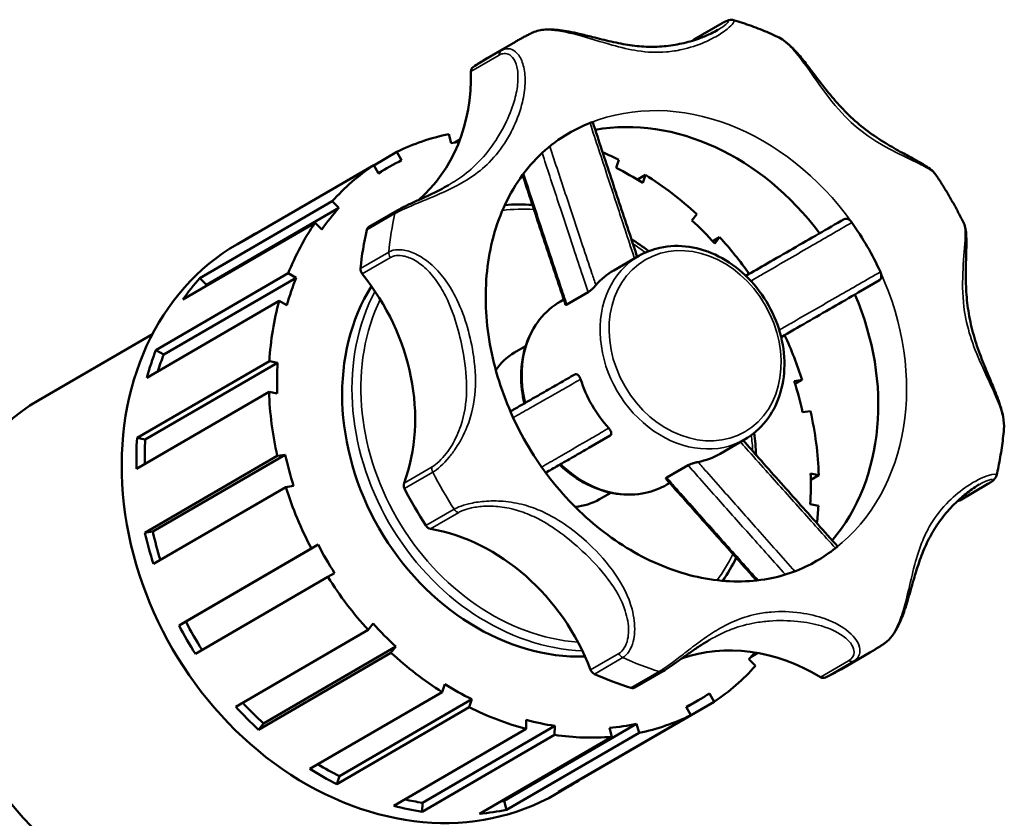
# Model space of a CAD drawing. Header units: millimetres. Extents: x 0 to 1075, y -415 to 829.
# Tile 10 of 10: x 916 to 1051, y 719 to 829. Entities that reach past the tile are written whole.
import ezdxf

# ---------------------------------------------------------------- set-up
doc = ezdxf.new("R2010")
doc.units = ezdxf.units.MM
doc.layers.add('Visible (ANSI)', color=7, linetype='Continuous', lineweight=50)
doc.layers.add('Visible Narrow (ANSI)', color=7, linetype='Continuous', lineweight=35)

msp = doc.modelspace()

# ---------------------------------------------------------------- linework, layer by layer
at = {"layer": 'Visible (ANSI)'}
for p, q in [((1008.538, 826.248), (1012.426, 828.504)), ((980.087, 823.702), (983.975, 825.958)), ((975.141, 812.001), (974.803, 813.249)), ((975.628, 812.099), (976.341, 812.513)), ((964.466, 808.943), (967.656, 810.794)), ((967.656, 810.794), (968.313, 809.656)), ((997.831, 808.611), (998.196, 809.713)), ((964.46, 808.954), (946.235, 798.378)), ((965.117, 807.816), (964.46, 808.954)), ((966.603, 808.741), (965.09, 807.863)), ((1000.793, 806.984), (1001.903, 807.628)), ((1001.903, 807.628), (1001.538, 806.526)), ((940.528, 793.43), (958.753, 804.006)), ((958.753, 804.006), (959.665, 803.089)), ((959.665, 803.089), (941.44, 792.513)), ((967.699, 802.748), (963.811, 800.492)), ((1008.276, 801.368), (1008.957, 802.228)), ((956.412, 801.046), (938.187, 790.47)), ((957.324, 800.129), (956.412, 801.046)), ((945.695, 798.124), (947.72, 799.3)), ((1011.135, 798.517), (1012.094, 799.074)), ((1012.094, 799.074), (1011.413, 798.214)), ((997.512, 794.481), (1000.95, 796.476)), ((934.478, 783.513), (952.703, 794.089)), ((953.78, 793.483), (935.555, 782.907)), ((940.528, 793.43), (941.44, 792.513)), ((952.703, 794.089), (953.78, 793.483)), ((1031.177, 791.435), (1034.107, 793.135)), ((990.186, 790.23), (990.636, 790.491)), ((991.062, 789.789), (993.992, 791.489)), ((951.445, 790.3), (933.22, 779.723)), ((952.523, 789.693), (951.445, 790.3)), ((918.366, 776.646), (933.992, 785.714)), ((983.844, 783.178), (985.385, 784.072)), ((934.478, 783.513), (935.555, 782.907)), ((931.873, 771.438), (950.098, 782.015)), ((951.236, 781.779), (933.011, 771.202)), ((950.098, 782.015), (951.236, 781.779)), ((1022.356, 779.26), (1023.443, 779.417)), ((1023.443, 779.417), (1022.482, 778.86)), ((950.048, 777.766), (931.823, 767.19)), ((951.185, 777.53), (950.048, 777.766)), ((1024.605, 775.126), (1023.518, 774.968)), ((931.873, 771.438), (933.011, 771.202)), ((994.081, 770.057), (997.012, 771.758)), ((1012.149, 769.26), (1015.587, 771.256)), ((932.968, 758.388), (951.193, 768.964)), ((952.28, 769.121), (934.055, 758.545)), ((951.193, 768.964), (952.28, 769.121)), ((1004.808, 765.98), (1007.738, 767.68)), ((1024.612, 766.56), (1025.75, 766.324)), ((1025.75, 766.324), (1024.636, 765.677)), ((952.355, 764.673), (934.13, 754.096)), ((953.442, 764.83), (952.355, 764.673)), ((1004.823, 765.009), (1005.221, 765.24)), ((1049.037, 765.099), (1045.149, 762.843)), ((995.553, 763.001), (997.094, 763.895)), ((1025.7, 762.075), (1024.562, 762.311)), ((932.968, 758.388), (934.055, 758.545)), ((956.811, 756.75), (938.586, 746.174)), ((955.881, 756.215), (956.811, 756.75)), ((937.656, 745.639), (955.881, 756.215)), ((959.071, 752.836), (958.141, 752.301)), ((958.141, 752.301), (939.916, 741.724)), ((937.656, 745.639), (938.586, 746.174)), ((963.704, 745.016), (964.384, 745.876)), ((945.479, 734.439), (963.704, 745.016)), ((966.841, 741.862), (948.616, 731.285)), ((967.522, 742.722), (949.297, 732.146)), ((967.522, 742.722), (966.841, 741.862)), ((1017.336, 741.854), (1016.416, 741.32)), ((1028.874, 739.633), (1032.762, 741.889)), ((1017.045, 740.084), (1016.133, 741)), ((1000.423, 737.087), (1004.311, 739.343)), ((973.895, 736.462), (974.26, 737.564)), ((955.67, 725.886), (973.895, 736.462)), ((1010.681, 736.274), (1011.338, 735.136)), ((977.967, 735.479), (959.742, 724.902)), ((977.967, 735.479), (977.602, 734.377)), ((1011.338, 735.136), (993.113, 724.559)), ((1009.195, 735.349), (1007.518, 734.376)), ((977.602, 734.377), (959.377, 723.801)), ((1008.142, 733.295), (1007.485, 734.433)), ((949.297, 732.146), (948.616, 731.285)), ((1000.657, 732.089), (982.432, 721.512)), ((985.456, 731.391), (985.471, 732.627)), ((989.917, 722.719), (1008.142, 733.295)), ((1000.657, 732.089), (1000.995, 730.841)), ((967.231, 720.815), (985.456, 731.391)), ((989.385, 731.815), (971.16, 721.238)), ((1000.995, 730.841), (982.77, 720.265)), ((989.385, 731.815), (989.37, 730.58)), ((997.257, 730.3), (996.919, 731.548)), ((989.37, 730.58), (971.145, 720.003)), ((979.032, 719.724), (997.257, 730.3)), ((959.742, 724.902), (959.377, 723.801)), ((993.107, 724.57), (993.113, 724.559)), ((989.603, 722.462), (991.628, 723.637)), ((971.16, 721.238), (971.145, 720.003)), ((982.432, 721.512), (982.77, 720.265))]:
    msp.add_line(p, q, dxfattribs=at)
for centre, major_axis, start_param, end_param in [((991.358, 847.228), (13.689, -23.589), 0.1858224, 0.1894426), ((1008.99, 825.47), (-0.452, 0.778), 0, 0.1894426), ((1004.48, 781.668), (-24.394, 42.035), 0, 0.0578151), ((954.241, 825.854), (13.689, -23.589), 0.1475472, 0.9748408), ((978.633, 821.726), (-0.452, 0.778), 0.0578151, 0.9748408), ((1008.368, 783.924), (-17.076, 29.424), 6.1648402, 6.2831853), ((1004.48, 781.668), (-17.076, 29.424), 4.853317, 5.9938391), ((987.899, 772.045), (-21.954, 37.831), 6.0179886, 6.2287639), ((987.899, 772.045), (-21.296, 36.696), 5.9882923, 6.0195888), ((987.899, 772.045), (-21.954, 37.831), 5.3896701, 5.4498352), ((987.899, 772.045), (-21.296, 36.696), 6.2271637, 6.3337481), ((987.899, 772.045), (-21.954, 37.831), 0.0489626, 0.2597379), ((987.899, 772.045), (-21.296, 36.696), 5.2846859, 5.3912703), ((987.899, 772.045), (-21.954, 37.831), 5.0755108, 5.2862861), ((987.899, 772.045), (-21.296, 36.696), 0.2581377, 0.3647221), ((987.899, 772.045), (-21.296, 36.696), 4.9705267, 5.077111), ((969.674, 761.468), (-21.954, 37.831), 6.2342227, 6.3321479), ((987.899, 772.045), (-21.954, 37.831), 0.3631218, 0.5738972), ((1004.48, 781.668), (24.394, -42.035), 3.8637169, 3.9848059), ((964.263, 799.713), (-0.452, 0.778), 0, 0.7221243), ((1008.368, 783.924), (-17.076, 29.424), 4.5940438, 4.8252753), ((987.899, 772.045), (-21.954, 37.831), 4.8225415, 4.9721269), ((967.649, 760.293), (-21.954, 37.831), 0, 3.1415927), ((963.418, 794.517), (0.452, -0.778), 3.9848059, 4.9018316), ((1004.831, 781.871), (-7.318, 12.61), 0, 0.2665006), ((969.674, 761.468), (-21.954, 37.831), 0.2597379, 0.3631218), ((987.899, 772.045), (21.296, -36.696), 3.7138896, 3.820474), ((946.554, 778.596), (-13.689, 23.589), 3.7320894, 4.9018316), ((969.674, 761.468), (-21.296, 36.696), 0.2581377, 0.2702521), ((987.899, 772.045), (16.1, -27.743), 3.5484197, 5.8704133), ((1004.48, 781.668), (17.076, -29.424), 0.2840842, 1.4247612), ((987.899, 772.045), (21.954, -37.831), 3.8188738, 4.0296491), ((987.899, 772.045), (-21.954, 37.831), 4.4471923, 4.5996514), ((969.674, 761.468), (-21.954, 37.831), 0.5738972, 0.6772811), ((969.674, 761.468), (21.296, -36.696), 3.7138896, 3.7794376), ((989.699, 773.089), (-5.854, 10.088), 0, 0.3687497), ((987.899, 772.045), (21.296, -36.696), 4.0280489, 4.1346332), ((1004.831, 781.871), (7.318, -12.61), 4.4404296, 4.9788896), ((987.899, 772.045), (-21.296, 36.696), 4.3422081, 4.4487925), ((987.899, 772.045), (21.954, -37.831), 4.133033, 4.3438083), ((937.881, 743.019), (-19.515, 33.628), 0, 2.8397056), ((987.899, 772.045), (-21.954, 37.831), 4.133033, 4.3438083), ((969.674, 761.468), (-21.954, 37.831), 0.8880564, 0.9914404), ((969.674, 761.468), (21.296, -36.696), 4.0280489, 4.1126614), ((987.899, 772.045), (21.296, -36.696), 4.3422081, 4.4487925), ((1004.831, 781.871), (7.318, -12.61), 6.0112259, 6.2831853), ((987.899, 772.045), (-21.296, 36.696), 4.0280489, 4.1346332), ((987.899, 772.045), (21.954, -37.831), 4.4471923, 4.6579676), ((969.37, 764.779), (0.452, -0.778), 3.7320894, 4.6491151), ((1004.48, 781.668), (24.394, -42.035), 4.6491151, 4.7702041), ((989.699, 773.089), (5.854, -10.088), 5.9144356, 6.2831853), ((987.899, 772.045), (-21.954, 37.831), 3.9705055, 4.0296491), ((1054.72, 737.481), (-13.689, 23.589), 6.0882839, 6.0973577), ((1044.698, 763.622), (0.452, -0.778), 6.0882839, 6.2831853), ((972.256, 759.78), (0.452, -0.778), 4.7702041, 5.6872298), ((969.674, 761.468), (-21.954, 37.831), 1.2022157, 1.3055996), ((969.674, 761.468), (21.296, -36.696), 4.3422081, 4.4387828), ((972.799, 733.137), (-13.689, 23.589), 4.5174876, 5.6872298), ((987.899, 772.045), (21.296, -36.696), 4.6563674, 4.7629518), ((1008.368, 783.924), (17.076, -29.424), 0, 0.1128863), ((987.899, 772.045), (21.954, -37.831), 4.7613516, 4.9721269), ((969.674, 761.468), (-21.954, 37.831), 1.516375, 1.6197589), ((969.674, 761.468), (21.296, -36.696), 4.6563674, 4.7628671), ((987.899, 772.045), (21.296, -36.696), 4.9705267, 5.077111), ((1017.603, 716.107), (-13.689, 23.589), 5.3028857, 6.1372924), ((987.899, 772.045), (21.954, -37.831), 5.0755108, 5.2862861), ((987.899, 772.045), (21.296, -36.696), 0.2581377, 0.2927122), ((995.044, 739.738), (0.452, -0.778), 4.5174876, 5.4345132), ((1004.48, 781.668), (24.394, -42.035), 5.4345132, 5.5556023), ((987.899, 772.045), (21.954, -37.831), 0.0489626, 0.2597379), ((1004.48, 781.668), (24.394, -42.035), 6.2199114, 6.2831853), ((987.899, 772.045), (21.296, -36.696), 5.2846859, 5.3912703), ((1026.246, 739.259), (0.452, -0.778), 5.3028857, 6.2199114), ((999.971, 737.865), (0.452, -0.778), 5.5556023, 6.2831853), ((987.899, 772.045), (21.296, -36.696), 6.2271637, 6.3337481), ((969.674, 761.468), (21.296, -36.696), 4.9803548, 5.077111), ((969.674, 761.468), (-21.954, 37.831), 1.8305342, 1.9339182), ((987.899, 772.045), (21.954, -37.831), 5.3896701, 5.6004454), ((987.899, 772.045), (21.296, -36.696), 5.5988452, 5.7054296), ((987.899, 772.045), (21.296, -36.696), 5.9130045, 6.0195888), ((987.899, 772.045), (21.954, -37.831), 6.0179886, 6.2287639), ((987.899, 772.045), (21.954, -37.831), 5.7038294, 5.9146047), ((969.674, 761.468), (-21.954, 37.831), 2.1446935, 2.2480774), ((969.674, 761.468), (21.296, -36.696), 5.3064127, 5.3912703), ((969.674, 761.468), (21.954, -37.831), 6.2287639, 6.3321479), ((969.674, 761.468), (21.296, -36.696), 5.6394213, 5.7054296), ((969.674, 761.468), (21.296, -36.696), 6.0054921, 6.0195888), ((969.674, 761.468), (-21.954, 37.831), 2.4588528, 2.5622367), ((969.674, 761.468), (21.954, -37.831), 5.9146047, 6.0179886)]:
    msp.add_ellipse(centre, major_axis=major_axis, ratio=0.8159693, start_param=start_param, end_param=end_param, dxfattribs=at)
for points, knots in [([(1012.426, 828.504), (1012.53, 828.565), (1012.629, 828.62), (1012.819, 828.719), (1012.909, 828.764), (1013.085, 828.842), (1013.17, 828.877), (1013.345, 828.936), (1013.435, 828.961), (1013.605, 828.986), (1013.668, 828.992), (1013.821, 828.989), (1013.912, 828.98), (1014.023, 828.947)], [0, 0, 0, 0, 0.05678612, 0.05678612, 0.11357223, 0.11357223, 0.17035835, 0.17035835, 0.22714447, 0.22714447, 0.25553753, 0.25553753, 0.28393059, 0.28393059, 0.28393059, 0.28393059]), ([(1020.057, 826.644), (1019.664, 826.827), (1019.268, 827.004), (1018.473, 827.346), (1018.073, 827.512), (1017.271, 827.831), (1016.869, 827.985), (1016.06, 828.28), (1015.655, 828.422), (1014.841, 828.694), (1014.433, 828.823), (1014.023, 828.947)], [3.8534892, 3.8534892, 3.8534892, 3.8534892, 3.88230596, 3.88230596, 3.91112272, 3.91112272, 3.93993947, 3.93993947, 3.96875623, 3.96875623, 3.99757299, 3.99757299, 3.99757299, 3.99757299]), ([(986.363, 827.223), (986.2, 827.145), (986.038, 827.066), (985.716, 826.904), (985.556, 826.822), (985.236, 826.656), (985.077, 826.572), (984.759, 826.401), (984.601, 826.314), (984.287, 826.138), (984.13, 826.049), (983.975, 825.958)], [4.651741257, 4.651741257, 4.651741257, 4.651741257, 4.664416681, 4.664416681, 4.677092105, 4.677092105, 4.689767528, 4.689767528, 4.702442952, 4.702442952, 4.715118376, 4.715118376, 4.715118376, 4.715118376]), ([(1011.845, 827.585), (1011.568, 827.424), (1011.257, 827.259), (1010.471, 826.881), (1009.976, 826.671), (1008.732, 826.208), (1007.96, 825.972), (1006.374, 825.595), (1005.561, 825.453), (1003.925, 825.279), (1003.102, 825.246), (1001.448, 825.288), (1000.617, 825.362), (998.922, 825.605), (998.057, 825.774), (996.327, 826.166), (995.465, 826.384), (993.983, 826.758), (993.384, 826.908), (992.301, 827.159), (991.821, 827.263), (990.932, 827.431), (990.523, 827.497), (989.754, 827.594), (989.393, 827.626), (988.708, 827.655), (988.383, 827.653), (987.768, 827.609), (987.476, 827.57), (986.903, 827.44), (986.623, 827.348), (986.363, 827.223)], [0.851503, 0.851503, 0.851503, 0.851503, 1.0146615, 1.0146615, 1.234897, 1.234897, 1.5409265, 1.5409265, 1.846956, 1.846956, 2.1529855, 2.1529855, 2.459015, 2.459015, 2.7650446, 2.7650446, 3.0486971, 3.0486971, 3.2334176, 3.2334176, 3.376555, 3.376555, 3.4980047, 3.4980047, 3.6073143, 3.6073143, 3.7098367, 3.7098367, 3.8083106, 3.8083106, 3.9117983, 3.9117983, 3.9117983, 3.9117983]), ([(1041.868, 807.642), (1041.649, 807.97), (1041.372, 808.219), (1040.771, 808.681), (1040.447, 808.891), (1039.715, 809.332), (1039.303, 809.562), (1038.353, 810.081), (1037.807, 810.372), (1036.5, 811.087), (1035.732, 811.52), (1034.127, 812.501), (1033.292, 813.056), (1031.684, 814.257), (1030.909, 814.903), (1029.431, 816.287), (1028.727, 817.025), (1027.369, 818.58), (1026.715, 819.396), (1025.42, 821.072), (1024.779, 821.933), (1023.702, 823.309), (1023.277, 823.834), (1022.504, 824.709), (1022.162, 825.071), (1021.534, 825.657), (1021.254, 825.894), (1020.672, 826.315), (1020.372, 826.499), (1020.057, 826.644)], [0.4085293, 0.4085293, 0.4085293, 0.4085293, 0.57941, 0.57941, 0.7401727, 0.7401727, 0.9161775, 0.9161775, 1.1290916, 1.1290916, 1.4174151, 1.4174151, 1.738296, 1.738296, 2.0591768, 2.0591768, 2.3800577, 2.3800577, 2.7009385, 2.7009385, 3.0218194, 3.0218194, 3.2245604, 3.2245604, 3.3790062, 3.3790062, 3.498172, 3.498172, 3.6173378, 3.6173378, 3.6173378, 3.6173378]), ([(994.247, 814.787), (994.332, 814.821), (994.405, 814.848), (994.526, 814.887), (994.57, 814.897), (994.611, 814.899), (994.619, 814.896), (994.621, 814.891)], [0, 0, 0, 0, 0.033470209, 0.033470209, 0.069397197, 0.069397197, 0.090293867, 0.090293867, 0.090293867, 0.090293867]), ([(1000.749, 796.359), (1000.403, 797.392), (1000.059, 798.425), (999.288, 800.743), (998.862, 802.029), (998.011, 804.601), (997.586, 805.887), (996.738, 808.46), (996.314, 809.746), (995.467, 812.318), (995.044, 813.604), (994.621, 814.891)], [0.6541564, 0.6541564, 0.6541564, 0.6541564, 0.9935864, 0.9935864, 1.4162082, 1.4162082, 1.8388301, 1.8388301, 2.2614519, 2.2614519, 2.6840737, 2.6840737, 2.6840737, 2.6840737]), ([(991.293, 813.348), (988.702, 811.845), (986.44, 809.764), (982.908, 804.707), (981.59, 801.79), (980.042, 795.503), (979.743, 792.186), (980.14, 785.42), (980.806, 781.981), (983.035, 775.289), (984.59, 772.037), (988.432, 766.04), (990.718, 763.297), (995.773, 758.584), (998.544, 756.618), (1004.284, 753.62), (1007.254, 752.602), (1013.154, 751.549), (1016.073, 751.555), (1021.179, 752.496), (1023.414, 753.322), (1025.444, 754.5)], [4.7151184, 4.7151184, 4.7151184, 4.7151184, 5.0777939, 5.0777939, 5.4173893, 5.4173893, 5.7321334, 5.7321334, 6.0373216, 6.0373216, 6.3398446, 6.3398446, 6.6419781, 6.6419781, 6.9450406, 6.9450406, 7.2523288, 7.2523288, 7.5725549, 7.5725549, 7.856711, 7.856711, 7.856711, 7.856711]), ([(990.883, 789.756), (990.45, 791.043), (990.021, 792.33), (989.165, 794.902), (988.738, 796.188), (987.887, 798.76), (987.462, 800.046), (986.614, 802.617), (986.19, 803.903), (985.499, 806.004), (985.23, 806.819), (984.962, 807.634)], [0.1833886, 0.1833886, 0.1833886, 0.1833886, 0.6057416, 0.6057416, 1.0280946, 1.0280946, 1.4504476, 1.4504476, 1.8728005, 1.8728005, 2.140621, 2.140621, 2.140621, 2.140621]), ([(1045.696, 801.012), (1045.471, 801.47), (1045.239, 801.925), (1044.764, 802.829), (1044.52, 803.278), (1044.021, 804.17), (1043.766, 804.612), (1043.243, 805.491), (1042.976, 805.926), (1042.431, 806.79), (1042.152, 807.218), (1041.868, 807.642)], [3.06051528, 3.06051528, 3.06051528, 3.06051528, 3.09294918, 3.09294918, 3.12538307, 3.12538307, 3.15781696, 3.15781696, 3.19025086, 3.19025086, 3.22268475, 3.22268475, 3.22268475, 3.22268475]), ([(974.749, 806.222), (974.298, 805.961), (973.823, 805.704), (972.837, 805.201), (972.325, 804.954), (971.29, 804.471), (970.767, 804.235), (969.76, 803.776), (969.276, 803.554), (968.404, 803.133), (968.018, 802.933), (967.699, 802.748)], [3.07303263, 3.07303263, 3.07303263, 3.07303263, 3.24651665, 3.24651665, 3.42000067, 3.42000067, 3.59348469, 3.59348469, 3.7669687, 3.7669687, 3.94045272, 3.94045272, 3.94045272, 3.94045272]), ([(1029.248, 801.554), (1028.07, 800.874), (1026.892, 800.195), (1024.536, 798.836), (1023.359, 798.157), (1021.004, 796.798), (1019.826, 796.119), (1017.667, 794.874), (1016.686, 794.308), (1015.705, 793.742)], [0.132753, 0.132753, 0.132753, 0.132753, 0.5560198, 0.5560198, 0.9792866, 0.9792866, 1.4025534, 1.4025534, 1.755582, 1.755582, 1.755582, 1.755582]), ([(1029.247, 801.553), (1029.313, 801.591), (1029.394, 801.609), (1029.577, 801.601), (1029.678, 801.574), (1029.879, 801.481), (1029.977, 801.418), (1030.155, 801.264), (1030.234, 801.178), (1030.301, 801.083)], [0, 0, 0, 0, 0.03954536, 0.03954536, 0.07984595, 0.07984595, 0.11776849, 0.11776849, 0.15283184, 0.15283184, 0.15283184, 0.15283184]), ([(1051.238, 772.627), (1051.289, 773.191), (1051.234, 773.775), (1051.05, 774.746), (1050.954, 775.129), (1050.713, 775.951), (1050.564, 776.391), (1050.213, 777.352), (1050.007, 777.873), (1049.526, 779.05), (1049.249, 779.703), (1048.606, 781.246), (1048.245, 782.132), (1047.556, 783.993), (1047.235, 784.969), (1046.702, 786.933), (1046.492, 787.921), (1046.185, 789.91), (1046.088, 790.909), (1045.986, 792.899), (1045.98, 793.89), (1046.01, 795.82), (1046.048, 796.76), (1046.077, 798.194), (1046.08, 798.724), (1046.04, 799.545), (1046.012, 799.855), (1045.908, 800.449), (1045.833, 800.733), (1045.696, 801.012)], [0.3216978, 0.3216978, 0.3216978, 0.3216978, 0.5164707, 0.5164707, 0.6410853, 0.6410853, 0.782694, 0.782694, 0.9506224, 0.9506224, 1.1629387, 1.1629387, 1.4542996, 1.4542996, 1.7753336, 1.7753336, 2.0963675, 2.0963675, 2.4174015, 2.4174015, 2.7384354, 2.7384354, 3.0589952, 3.0589952, 3.2627578, 3.2627578, 3.3973975, 3.3973975, 3.5320372, 3.5320372, 3.5320372, 3.5320372]), ([(1015.587, 771.256), (1016.685, 771.893), (1017.661, 772.742), (1019.273, 774.777), (1019.907, 775.966), (1020.776, 778.575), (1021.004, 779.999), (1021.027, 782.936), (1020.817, 784.45), (1019.978, 787.411), (1019.348, 788.857), (1017.73, 791.532), (1016.743, 792.76), (1014.51, 794.872), (1013.265, 795.757), (1010.642, 797.085), (1009.266, 797.531), (1006.529, 797.932), (1005.17, 797.892), (1002.846, 797.385), (1001.857, 797.002), (1000.95, 796.476)], [1.5735257, 1.5735257, 1.5735257, 1.5735257, 1.8842055, 1.8842055, 2.1980184, 2.1980184, 2.5176696, 2.5176696, 2.8412596, 2.8412596, 3.1663893, 3.1663893, 3.4918333, 3.4918333, 3.8168483, 3.8168483, 4.1400476, 4.1400476, 4.458842, 4.458842, 4.7151184, 4.7151184, 4.7151184, 4.7151184]), ([(1034.226, 794.285), (1034.272, 794.184), (1034.306, 794.078), (1034.351, 793.857), (1034.359, 793.745), (1034.346, 793.53), (1034.322, 793.43), (1034.263, 793.298), (1034.237, 793.256), (1034.178, 793.185), (1034.144, 793.157), (1034.107, 793.135)], [0, 0, 0, 0, 0.03347005, 0.03347005, 0.06939677, 0.06939677, 0.10826194, 0.10826194, 0.13038344, 0.13038344, 0.15240263, 0.15240263, 0.15240263, 0.15240263]), ([(995.061, 792.463), (994.997, 792.39), (994.922, 792.31), (994.753, 792.135), (994.657, 792.04), (994.458, 791.852), (994.354, 791.759), (994.208, 791.64), (994.159, 791.602), (994.07, 791.538), (994.029, 791.511), (993.992, 791.489)], [0, 0, 0, 0, 0.03513244, 0.03513244, 0.07492153, 0.07492153, 0.11817667, 0.11817667, 0.14073998, 0.14073998, 0.16282941, 0.16282941, 0.16282941, 0.16282941]), ([(1031.176, 791.434), (1029.998, 790.755), (1028.82, 790.076), (1026.465, 788.717), (1025.287, 788.038), (1022.932, 786.679), (1021.754, 786), (1020.572, 785.318), (1020.566, 785.315), (1020.56, 785.311)], [0.1328595, 0.1328595, 0.1328595, 0.1328595, 0.5561257, 0.5561257, 0.9793918, 0.9793918, 1.402658, 1.402658, 1.4047048, 1.4047048, 1.4047048, 1.4047048]), ([(990.186, 790.23), (989.088, 789.592), (988.112, 788.744), (986.5, 786.708), (985.866, 785.519), (984.997, 782.91), (984.769, 781.486), (984.748, 778.759), (984.901, 777.463), (985.209, 776.188)], [4.7151184, 4.7151184, 4.7151184, 4.7151184, 5.0257982, 5.0257982, 5.3396111, 5.3396111, 5.6592623, 5.6592623, 5.9369763, 5.9369763, 5.9369763, 5.9369763]), ([(991.062, 789.789), (991.003, 789.754), (990.955, 789.735), (990.902, 789.733), (990.888, 789.741), (990.883, 789.756)], [0, 0, 0, 0, 0.035588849, 0.035588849, 0.059740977, 0.059740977, 0.059740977, 0.059740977]), ([(992.153, 780.176), (991.444, 779.769), (990.739, 779.364), (989.331, 778.555), (988.628, 778.152), (987.226, 777.346), (986.525, 776.944), (985.125, 776.14), (984.426, 775.738), (983.579, 775.251), (983.431, 775.167), (983.283, 775.082)], [0.0954039, 0.0954039, 0.0954039, 0.0954039, 0.5186713, 0.5186713, 0.9419386, 0.9419386, 1.3652059, 1.3652059, 1.7884733, 1.7884733, 1.877943, 1.877943, 1.877943, 1.877943]), ([(992.152, 780.175), (992.215, 780.212), (992.283, 780.224), (992.431, 780.204), (992.511, 780.166), (992.664, 780.041), (992.737, 779.953), (992.833, 779.796), (992.861, 779.742), (992.912, 779.627), (992.934, 779.568), (992.953, 779.506)], [0, 0, 0, 0, 0.03790272, 0.03790272, 0.08014639, 0.08014639, 0.12322855, 0.12322855, 0.14333168, 0.14333168, 0.16296361, 0.16296361, 0.16296361, 0.16296361]), ([(996.831, 772.789), (996.91, 772.704), (996.977, 772.614), (997.09, 772.422), (997.132, 772.321), (997.18, 772.124), (997.181, 772.03), (997.147, 771.909), (997.129, 771.871), (997.079, 771.806), (997.049, 771.779), (997.012, 771.758)], [0, 0, 0, 0, 0.03513205, 0.03513205, 0.07492068, 0.07492068, 0.11817576, 0.11817576, 0.14073938, 0.14073938, 0.16282942, 0.16282942, 0.16282942, 0.16282942]), ([(1050.211, 766.264), (1050.309, 766.68), (1050.401, 767.097), (1050.573, 767.936), (1050.653, 768.357), (1050.802, 769.203), (1050.87, 769.627), (1050.995, 770.48), (1051.052, 770.907), (1051.154, 771.765), (1051.199, 772.195), (1051.238, 772.627)], [2.28572347, 2.28572347, 2.28572347, 2.28572347, 2.31449625, 2.31449625, 2.34326903, 2.34326903, 2.37204181, 2.37204181, 2.40081459, 2.40081459, 2.42958737, 2.42958737, 2.42958737, 2.42958737]), ([(994.08, 770.056), (993.371, 769.649), (992.666, 769.244), (991.258, 768.435), (990.556, 768.032), (989.287, 767.303), (988.721, 766.978), (988.155, 766.653)], [0.0953885, 0.0953885, 0.0953885, 0.0953885, 0.5186541, 0.5186541, 0.9419198, 0.9419198, 1.2840177, 1.2840177, 1.2840177, 1.2840177]), ([(1028.318, 756.526), (1027.416, 757.535), (1026.514, 758.543), (1024.711, 760.561), (1023.81, 761.57), (1022.007, 763.588), (1021.107, 764.598), (1019.306, 766.619), (1018.406, 767.63), (1016.779, 769.462), (1016.051, 770.282), (1015.325, 771.103)], [0.5450584, 0.5450584, 0.5450584, 0.5450584, 0.967679, 0.967679, 1.3902997, 1.3902997, 1.8129203, 1.8129203, 2.2355409, 2.2355409, 2.5776921, 2.5776921, 2.5776921, 2.5776921]), ([(990.063, 767.749), (990.091, 767.722), (990.119, 767.695), (991.263, 766.613), (992.508, 765.729), (995.131, 764.401), (996.508, 763.954), (999.244, 763.554), (1000.603, 763.593), (1002.927, 764.101), (1003.916, 764.483), (1004.823, 765.009)], [6.6251862, 6.6251862, 6.6251862, 6.6251862, 6.633426, 6.633426, 6.958441, 6.958441, 7.2816403, 7.2816403, 7.6004347, 7.6004347, 7.856711, 7.856711, 7.856711, 7.856711]), ([(1007.738, 767.68), (1007.801, 767.717), (1007.885, 767.756), (1008.091, 767.838), (1008.215, 767.881), (1008.481, 767.963), (1008.621, 768.003), (1008.823, 768.054), (1008.885, 768.069), (1009.006, 768.097), (1009.062, 768.109), (1009.116, 768.12)], [0, 0, 0, 0, 0.03790318, 0.03790318, 0.08014714, 0.08014714, 0.12322898, 0.12322898, 0.14333203, 0.14333203, 0.1629636, 0.1629636, 0.1629636, 0.1629636]), ([(1004.691, 765.839), (1004.68, 765.852), (1004.681, 765.868), (1004.709, 765.914), (1004.749, 765.946), (1004.808, 765.98)], [0.076074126, 0.076074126, 0.076074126, 0.076074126, 0.100584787, 0.100584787, 0.135833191, 0.135833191, 0.135833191, 0.135833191]), ([(1050.211, 766.264), (1050.186, 766.159), (1050.151, 766.079), (1050.062, 765.913), (1050.009, 765.844), (1049.888, 765.705), (1049.821, 765.642), (1049.68, 765.522), (1049.605, 765.465), (1049.445, 765.352), (1049.358, 765.295), (1049.193, 765.192), (1049.117, 765.146), (1049.037, 765.099)], [3.65811766, 3.65811766, 3.65811766, 3.65811766, 3.68531904, 3.68531904, 3.72751189, 3.72751189, 3.7839792, 3.7839792, 3.84044651, 3.84044651, 3.89691382, 3.89691382, 3.94045422, 3.94045422, 3.94045422, 3.94045422]), ([(1017.177, 751.819), (1016.615, 752.448), (1016.053, 753.077), (1014.59, 754.714), (1013.689, 755.723), (1011.887, 757.741), (1010.987, 758.751), (1009.186, 760.771), (1008.286, 761.783), (1006.488, 763.808), (1005.589, 764.822), (1004.691, 765.839)], [0.681669, 0.681669, 0.681669, 0.681669, 0.945115, 0.945115, 1.3674663, 1.3674663, 1.7898175, 1.7898175, 2.2121688, 2.2121688, 2.6345201, 2.6345201, 2.6345201, 2.6345201]), ([(1034.852, 743.203), (1035.23, 743.46), (1035.56, 743.8), (1036.209, 744.656), (1036.513, 745.196), (1037.08, 746.405), (1037.335, 747.08), (1037.703, 748.168), (1037.832, 748.576), (1038.097, 749.453), (1038.232, 749.921), (1038.523, 750.941), (1038.677, 751.489), (1039.035, 752.717), (1039.238, 753.386), (1039.736, 754.874), (1040.039, 755.675), (1040.718, 757.208), (1041.095, 757.94), (1041.94, 759.345), (1042.407, 760.018), (1043.426, 761.299), (1043.976, 761.905), (1045.097, 763), (1045.665, 763.493), (1046.791, 764.361), (1047.349, 764.737), (1047.85, 765.027)], [0.0261856, 0.0261856, 0.0261856, 0.0261856, 0.1901595, 0.1901595, 0.3839991, 0.3839991, 0.5944068, 0.5944068, 0.7197231, 0.7197231, 0.8651459, 0.8651459, 1.042751, 1.042751, 1.2745151, 1.2745151, 1.5791998, 1.5791998, 1.8838846, 1.8838846, 2.1885694, 2.1885694, 2.4932541, 2.4932541, 2.7831437, 2.7831437, 3.0730332, 3.0730332, 3.0730332, 3.0730332]), ([(889.324, 756.982), (886.579, 755.389), (884.144, 753.264), (880.13, 748.159), (878.557, 745.176), (876.42, 738.636), (875.869, 735.074), (875.85, 727.732), (876.391, 723.952), (878.513, 716.566), (880.096, 712.961), (884.146, 706.295), (886.612, 703.234), (892.181, 697.972), (895.283, 695.77), (901.807, 692.457), (905.228, 691.343), (912.029, 690.329), (915.409, 690.42), (919.789, 691.367), (920.947, 691.704), (922.071, 692.121)], [4.7151184, 4.7151184, 4.7151184, 4.7151184, 5.0290191, 5.0290191, 5.3450479, 5.3450479, 5.6649141, 5.6649141, 5.9872596, 5.9872596, 6.3105437, 6.3105437, 6.6340145, 6.6340145, 6.9572205, 6.9572205, 7.279299, 7.279299, 7.5985804, 7.5985804, 7.716667, 7.716667, 7.716667, 7.716667]), ([(1028.318, 756.526), (1028.321, 756.523), (1028.32, 756.517), (1028.303, 756.488), (1028.273, 756.454), (1028.177, 756.367), (1028.115, 756.315), (1028.04, 756.256)], [0.062373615, 0.062373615, 0.062373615, 0.062373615, 0.079845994, 0.079845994, 0.117768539, 0.117768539, 0.152831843, 0.152831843, 0.152831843, 0.152831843]), ([(1004.311, 739.343), (1004.623, 739.524), (1004.98, 739.755), (1005.762, 740.287), (1006.186, 740.589), (1007.067, 741.219), (1007.523, 741.547), (1008.441, 742.191), (1008.902, 742.506), (1009.815, 743.102), (1010.267, 743.383), (1010.713, 743.641)], [0, 0, 0, 0, 0.17030061, 0.17030061, 0.34060122, 0.34060122, 0.51090182, 0.51090182, 0.68120243, 0.68120243, 0.85150304, 0.85150304, 0.85150304, 0.85150304]), ([(1032.762, 741.889), (1032.904, 741.972), (1033.046, 742.055), (1033.329, 742.225), (1033.469, 742.31), (1033.749, 742.484), (1033.888, 742.571), (1034.166, 742.748), (1034.304, 742.838), (1034.579, 743.019), (1034.716, 743.111), (1034.852, 743.203)], [1.573525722, 1.573525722, 1.573525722, 1.573525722, 1.585105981, 1.585105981, 1.59668624, 1.59668624, 1.608266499, 1.608266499, 1.619846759, 1.619846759, 1.631427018, 1.631427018, 1.631427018, 1.631427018])]:
    msp.add_open_spline(points, degree=3, knots=knots, dxfattribs=at)
for points in [[(986.324, 803.498), (985.041, 803.59), (983.767, 803.585), (982.512, 803.48)], [(1002.325, 797.139), (1001.545, 797.735), (1000.746, 798.293), (999.93, 798.813)], [(1017.115, 769.083), (1017.07, 770.091), (1016.98, 771.105), (1016.844, 772.12)], [(1012.52, 751.772), (1013.209, 752.775), (1013.828, 753.84), (1014.371, 754.959)]]:
    msp.add_open_spline(points, degree=3, dxfattribs=at)
at = {"layer": 'Visible Narrow (ANSI)'}
for p, q in [((1008.426, 826.165), (1012.314, 828.421)), ((982.034, 824.738), (978.146, 822.482)), ((977.854, 821.858), (981.742, 824.114)), ((963.504, 800.054), (967.392, 802.31)), ((966.531, 797.015), (962.643, 794.759)), ((962.879, 794.008), (966.767, 796.264)), ((972.529, 767.477), (968.641, 765.221)), ((968.708, 764.461), (972.596, 766.717)), ((1048.906, 765.043), (1045.018, 762.787)), ((975.536, 761.624), (971.648, 759.367)), ((972.274, 758.929), (976.162, 761.186)), ((998.222, 741.784), (994.334, 739.527)), ((994.866, 738.947), (998.754, 741.203)), ((1029.858, 740.775), (1025.97, 738.519)), ((1026.656, 738.458), (1030.544, 740.715)), ((1003.774, 739.295), (999.886, 737.039))]:
    msp.add_line(p, q, dxfattribs=at)
for centre, major_axis, start_param, end_param in [((1012.878, 827.726), (-0.452, 0.778), 0, 0.1894426), ((1008.368, 783.924), (-24.394, 42.035), 0, 0.0578151), ((982.521, 823.982), (-0.452, 0.778), 0.0578151, 0.9748408), ((1008.368, 783.924), (-17.076, 29.424), 4.8252753, 6.1648402), ((968.151, 801.97), (-0.452, 0.778), 0, 0.7221243), ((989.699, 773.089), (-15.648, 26.964), 5.7826294, 5.946764), ((1008.368, 783.924), (24.394, -42.035), 3.8637169, 3.9848059), ((989.699, 773.089), (15.648, -26.964), 2.0554881, 2.1259037), ((967.306, 796.773), (-0.452, 0.778), 0.8432133, 1.760239), ((1008.269, 783.866), (-7.318, 12.61), 0, 3.1415927), ((1008.368, 783.924), (17.076, -29.424), 0.1128863, 1.4524512), ((989.249, 772.828), (16.1, -27.743), 3.6114519, 5.8075308), ((989.699, 773.089), (-15.648, 26.964), 0.5051284, 2.6308554), ((997.505, 777.619), (-7.318, 12.61), 0, 1.225671), ((989.699, 773.089), (15.648, -26.964), 1.0115201, 1.0861045), ((973.258, 767.036), (0.452, -0.778), 3.7320894, 4.6491151), ((997.505, 777.619), (7.318, -12.61), 5.0480436, 6.2831853), ((1008.368, 783.924), (24.394, -42.035), 4.6491151, 4.7702041), ((1048.586, 765.878), (0.452, -0.778), 6.0882839, 6.2831853), ((976.144, 762.037), (-0.452, 0.778), 1.6286114, 2.5456371), ((907.619, 725.456), (18.295, -31.526), 3.1415927, 6.1402285), ((989.699, 773.089), (15.648, -26.964), 0.3364213, 0.4959715), ((998.932, 741.994), (0.452, -0.778), 4.5174876, 5.4345132), ((1008.368, 783.924), (24.394, -42.035), 6.2199114, 6.2831853), ((1008.368, 783.924), (24.394, -42.035), 5.4345132, 5.5556023), ((1030.134, 741.515), (0.452, -0.778), 5.3028857, 6.2199114), ((1003.859, 740.122), (0.452, -0.778), 5.5556023, 6.2831853)]:
    msp.add_ellipse(centre, major_axis=major_axis, ratio=0.8159693, start_param=start_param, end_param=end_param, dxfattribs=at)
msp.add_ellipse((1008.719, 784.127), major_axis=(6.866, -11.832), ratio=0.8159693, dxfattribs=at)
for points, knots in [([(986.363, 827.223), (986.901, 827.48), (987.627, 827.599), (989.698, 827.571), (991.141, 827.267), (994.202, 826.45), (995.798, 825.921), (998.506, 825.16), (999.664, 824.883), (1002.141, 824.506), (1003.456, 824.449), (1005.476, 824.62), (1006.185, 824.729), (1007.966, 825.123), (1009.024, 825.471), (1010.73, 826.207), (1011.413, 826.561), (1012.568, 827.269), (1013.052, 827.621), (1013.742, 828.232), (1013.971, 828.495), (1014.13, 828.822), (1014.119, 828.918), (1014.023, 828.947)], [-3.9117983, -3.9117983, -3.9117983, -3.9117983, -3.6511045, -3.6511045, -3.2545813, -3.2545813, -2.7729066, -2.7729066, -2.3783264, -2.3783264, -1.9115689, -1.9115689, -1.6567358, -1.6567358, -1.2626066, -1.2626066, -0.9721727, -0.9721727, -0.7045554, -0.7045554, -0.464463, -0.464463, -0.2839306, -0.2839306, -0.2839306, -0.2839306]), ([(1012.314, 828.421), (1012.48, 828.517), (1012.626, 828.595), (1012.951, 828.749), (1013.096, 828.795), (1013.287, 828.798), (1013.291, 828.725), (1013.094, 828.46), (1012.86, 828.252), (1012.337, 827.883), (1012.104, 827.735), (1011.846, 827.585)], [0, 0, 0, 0, 0.09924422, 0.09924422, 0.25803497, 0.25803497, 0.46446295, 0.46446295, 0.70455538, 0.70455538, 0.85150304, 0.85150304, 0.85150304, 0.85150304]), ([(1020.057, 826.644), (1020.113, 826.618), (1020.169, 826.591), (1020.544, 826.394), (1020.864, 826.17), (1021.867, 825.329), (1022.531, 824.562), (1024.242, 822.351), (1025.245, 820.822), (1027.391, 817.873), (1028.549, 816.45), (1030.801, 814.285), (1031.83, 813.461), (1034.01, 811.989), (1035.161, 811.341), (1037.065, 810.372), (1037.821, 810.014), (1039.27, 809.324), (1039.961, 808.993), (1041.037, 808.39), (1041.45, 808.115), (1041.772, 807.773), (1041.824, 807.708), (1041.868, 807.642)], [-3.6173378, -3.6173378, -3.6173378, -3.6173378, -3.5926937, -3.5926937, -3.4517426, -3.4517426, -3.1442481, -3.1442481, -2.6258082, -2.6258082, -2.0733784, -2.0733784, -1.666331, -1.666331, -1.2556671, -1.2556671, -0.9836368, -0.9836368, -0.7050428, -0.7050428, -0.4649208, -0.4649208, -0.4085293, -0.4085293, -0.4085293, -0.4085293]), ([(967.392, 802.31), (967.945, 802.631), (968.752, 803.006), (970.92, 803.927), (972.342, 804.485), (975.202, 805.749), (976.591, 806.467), (978.749, 807.898), (979.596, 808.59), (981.259, 810.259), (982.044, 811.268), (983.112, 813.007), (983.459, 813.654), (984.256, 815.379), (984.658, 816.498), (985.133, 818.498), (985.265, 819.366), (985.329, 821), (985.275, 821.77), (984.975, 823.094), (984.747, 823.661), (984.172, 824.475), (983.846, 824.755), (983.205, 825.003), (982.906, 825.028), (982.413, 824.923), (982.222, 824.848), (982.034, 824.738)], [-3.9404527, -3.9404527, -3.9404527, -3.9404527, -3.6496073, -3.6496073, -3.2525185, -3.2525185, -2.7717929, -2.7717929, -2.3776777, -2.3776777, -1.9112209, -1.9112209, -1.6568012, -1.6568012, -1.2625412, -1.2625412, -0.9722609, -0.9722609, -0.7045595, -0.7045595, -0.4644668, -0.4644668, -0.2580371, -0.2580371, -0.099245, -0.099245, 0, 0, 0, 0]), ([(981.742, 824.114), (981.907, 824.21), (982.073, 824.276), (982.498, 824.369), (982.752, 824.346), (983.287, 824.128), (983.552, 823.882), (984.003, 823.161), (984.167, 822.658), (984.35, 821.475), (984.35, 820.783), (984.194, 819.304), (984.024, 818.514), (983.48, 816.672), (983.055, 815.628), (982.245, 813.995), (981.899, 813.376), (980.855, 811.695), (980.107, 810.699), (978.567, 809.025), (977.796, 808.321), (976.262, 807.158), (975.534, 806.68), (974.745, 806.222)], [0, 0, 0, 0, 0.099245, 0.099245, 0.2580371, 0.2580371, 0.4644668, 0.4644668, 0.7045595, 0.7045595, 0.9722609, 0.9722609, 1.2625412, 1.2625412, 1.6568012, 1.6568012, 1.9112209, 1.9112209, 2.3776777, 2.3776777, 2.7717929, 2.7717929, 3.0730326, 3.0730326, 3.0730326, 3.0730326]), ([(994.247, 814.787), (995.056, 812.32), (995.865, 809.853), (997.37, 805.269), (998.065, 803.151), (998.762, 801.033), (999.173, 799.783), (999.585, 798.532), (1000.123, 796.901), (1000.248, 796.521), (1000.374, 796.142)], [-2.7072464, -2.7072464, -2.7072464, -2.7072464, -1.8969792, -1.8969792, -1.2017065, -1.2017065, -1.2017065, -0.7911348, -0.7911348, -0.6664664, -0.6664664, -0.6664664, -0.6664664]), ([(995.061, 792.463), (994.878, 793.003), (994.695, 793.542), (994.081, 795.362), (993.651, 796.644), (993.223, 797.927), (992.475, 800.169), (991.73, 802.412), (990.225, 806.959), (989.465, 809.262), (988.706, 811.565)], [-2.6195661, -2.6195661, -2.6195661, -2.6195661, -2.441832, -2.441832, -2.0198087, -2.0198087, -2.0198087, -1.2819445, -1.2819445, -0.5247806, -0.5247806, -0.5247806, -0.5247806]), ([(987.65, 810.65), (988.347, 808.53), (989.045, 806.41), (990.484, 802.044), (991.226, 799.798), (991.971, 797.552), (992.397, 796.268), (992.824, 794.983), (993.498, 792.962), (993.745, 792.226), (993.992, 791.489)], [0.5854068, 0.5854068, 0.5854068, 0.5854068, 1.2819445, 1.2819445, 2.0198087, 2.0198087, 2.0198087, 2.441832, 2.441832, 2.6837073, 2.6837073, 2.6837073, 2.6837073]), ([(991.062, 789.789), (990.855, 790.405), (990.649, 791.02), (990.038, 792.847), (989.635, 794.058), (989.234, 795.27), (988.558, 797.304), (987.886, 799.339), (986.507, 803.52), (985.8, 805.666), (985.094, 807.812)], [0.1956614, 0.1956614, 0.1956614, 0.1956614, 0.3979067, 0.3979067, 0.7958134, 0.7958134, 0.7958134, 1.4642633, 1.4642633, 2.1693677, 2.1693677, 2.1693677, 2.1693677]), ([(1016.403, 793.033), (1016.935, 793.342), (1017.468, 793.651), (1018, 793.961), (1020.169, 795.219), (1022.34, 796.477), (1026.441, 798.851), (1028.371, 799.967), (1030.301, 801.083)], [-1.7548843, -1.7548843, -1.7548843, -1.7548843, -1.5628574, -1.5628574, -1.5628574, -0.7814287, -0.7814287, -0.0873404, -0.0873404, -0.0873404, -0.0873404]), ([(1045.696, 801.012), (1045.745, 800.912), (1045.785, 800.797), (1045.936, 800.173), (1045.935, 799.474), (1045.822, 797.336), (1045.646, 795.736), (1045.507, 792.364), (1045.555, 790.574), (1046.026, 787.511), (1046.346, 786.224), (1047.199, 783.666), (1047.734, 782.393), (1048.7, 780.266), (1049.105, 779.415), (1049.9, 777.683), (1050.29, 776.802), (1050.876, 775.192), (1051.09, 774.459), (1051.251, 773.371), (1051.269, 772.983), (1051.237, 772.627)], [-3.5320372, -3.5320372, -3.5320372, -3.5320372, -3.452031, -3.452031, -3.1446642, -3.1446642, -2.6262512, -2.6262512, -2.0736387, -2.0736387, -1.6663741, -1.6663741, -1.2556832, -1.2556832, -0.9836025, -0.9836025, -0.7050415, -0.7050415, -0.4649195, -0.4649195, -0.3216978, -0.3216978, -0.3216978, -0.3216978]), ([(972.596, 766.717), (973.256, 767.1), (974.075, 767.841), (975.158, 769.148), (975.462, 769.556), (976.37, 770.908), (976.899, 771.913), (977.986, 774.616), (978.326, 776.311), (978.553, 779.735), (978.422, 781.476), (977.919, 784.521), (977.619, 785.819), (976.821, 788.409), (976.321, 789.701), (975.254, 791.77), (974.765, 792.573), (973.622, 794.102), (972.962, 794.826), (971.593, 795.982), (970.904, 796.44), (969.591, 797.055), (968.974, 797.244), (967.953, 797.368), (967.534, 797.352), (966.932, 797.208), (966.72, 797.125), (966.531, 797.015)], [-3.9404276, -3.9404276, -3.9404276, -3.9404276, -3.5929608, -3.5929608, -3.4519455, -3.4519455, -3.1445409, -3.1445409, -2.6261199, -2.6261199, -2.0735615, -2.0735615, -1.6663613, -1.6663613, -1.2556784, -1.2556784, -0.9836127, -0.9836127, -0.7050419, -0.7050419, -0.4649199, -0.4649199, -0.2582888, -0.2582888, -0.0993419, -0.0993419, 0, 0, 0, 0]), ([(966.767, 796.264), (966.933, 796.36), (967.118, 796.432), (967.641, 796.552), (968.004, 796.56), (968.884, 796.429), (969.414, 796.246), (970.537, 795.658), (971.126, 795.224), (972.292, 794.126), (972.854, 793.439), (973.828, 791.981), (974.246, 791.212), (975.164, 789.226), (975.601, 787.978), (976.319, 785.469), (976.602, 784.207), (977.112, 781.252), (977.285, 779.565), (977.216, 776.293), (976.99, 774.693), (976.145, 772.183), (975.721, 771.259), (974.972, 770.027), (974.719, 769.657), (973.81, 768.474), (973.108, 767.813), (972.529, 767.477)], [0, 0, 0, 0, 0.0993419, 0.0993419, 0.2582888, 0.2582888, 0.4649199, 0.4649199, 0.7050419, 0.7050419, 0.9836127, 0.9836127, 1.2556784, 1.2556784, 1.6663613, 1.6663613, 2.0735615, 2.0735615, 2.6261199, 2.6261199, 3.1445409, 3.1445409, 3.4519455, 3.4519455, 3.5929608, 3.5929608, 3.9404276, 3.9404276, 3.9404276, 3.9404276]), ([(1034.226, 794.285), (1032.29, 793.171), (1030.354, 792.058), (1026.238, 789.693), (1024.059, 788.441), (1021.881, 787.193), (1021.352, 786.889), (1020.822, 786.586), (1020.293, 786.283)], [-2.2571164, -2.2571164, -2.2571164, -2.2571164, -1.5618167, -1.5618167, -0.7791766, -0.7791766, -0.7791766, -0.5890255, -0.5890255, -0.5890255, -0.5890255]), ([(1020.558, 785.321), (1021.089, 785.627), (1021.62, 785.933), (1022.151, 786.24), (1024.327, 787.495), (1026.504, 788.75), (1030.49, 791.049), (1032.299, 792.092), (1034.107, 793.135)], [0.58812, 0.58812, 0.58812, 0.58812, 0.7791766, 0.7791766, 0.7791766, 1.5618167, 1.5618167, 2.2116506, 2.2116506, 2.2116506, 2.2116506]), ([(1031.177, 791.435), (1029.281, 790.341), (1027.385, 789.248), (1023.846, 787.207), (1022.203, 786.259), (1020.56, 785.311)], [0.1328062, 0.1328062, 0.1328062, 0.1328062, 0.814096, 0.814096, 1.404746, 1.404746, 1.404746, 1.404746]), ([(983.668, 774.224), (984.431, 774.66), (985.194, 775.097), (987.253, 776.272), (988.55, 777.011), (989.851, 777.75), (990.499, 778.118), (991.147, 778.486), (992.182, 779.072), (992.567, 779.289), (992.953, 779.506)], [-2.0235186, -2.0235186, -2.0235186, -2.0235186, -1.5618167, -1.5618167, -0.7791766, -0.7791766, -0.7791766, -0.3895883, -0.3895883, -0.1594593, -0.1594593, -0.1594593, -0.1594593]), ([(996.831, 772.789), (996.447, 772.564), (996.064, 772.34), (995.033, 771.738), (994.386, 771.362), (993.74, 770.987), (992.448, 770.237), (991.158, 769.491), (989.109, 768.308), (988.351, 767.869), (987.592, 767.432)], [-2.1849975, -2.1849975, -2.1849975, -2.1849975, -1.9536571, -1.9536571, -1.5628574, -1.5628574, -1.5628574, -0.7814287, -0.7814287, -0.3212462, -0.3212462, -0.3212462, -0.3212462]), ([(988.146, 766.665), (988.664, 766.963), (989.183, 767.261), (990.994, 768.301), (992.286, 769.043), (993.583, 769.788), (994.231, 770.16), (994.88, 770.533), (996.024, 771.19), (996.517, 771.473), (997.012, 771.758)], [0.4673559, 0.4673559, 0.4673559, 0.4673559, 0.7814287, 0.7814287, 1.5628574, 1.5628574, 1.5628574, 1.9536571, 1.9536571, 2.2491388, 2.2491388, 2.2491388, 2.2491388]), ([(994.081, 770.057), (993.64, 769.803), (993.2, 769.551), (992.161, 768.954), (991.564, 768.611), (990.968, 768.269), (990.029, 767.729), (989.091, 767.191), (988.155, 766.653)], [0.0954741, 0.0954741, 0.0954741, 0.0954741, 0.3591733, 0.3591733, 0.7183466, 0.7183466, 0.7183466, 1.2843733, 1.2843733, 1.2843733, 1.2843733]), ([(1014.95, 770.886), (1015.213, 770.591), (1015.475, 770.297), (1016.639, 768.994), (1017.54, 767.985), (1018.442, 766.977), (1020.017, 765.215), (1021.593, 763.454), (1024.793, 759.881), (1026.416, 758.069), (1028.04, 756.256)], [-2.5649374, -2.5649374, -2.5649374, -2.5649374, -2.441832, -2.441832, -2.0198087, -2.0198087, -2.0198087, -1.2819445, -1.2819445, -0.5219086, -0.5219086, -0.5219086, -0.5219086]), ([(1007.738, 767.68), (1008.26, 767.089), (1008.782, 766.499), (1010.178, 764.925), (1011.052, 763.941), (1011.926, 762.958), (1013.407, 761.294), (1014.89, 759.632), (1017.963, 756.19), (1019.554, 754.41), (1021.146, 752.63)], [0.5454478, 0.5454478, 0.5454478, 0.5454478, 0.7911348, 0.7911348, 1.2017065, 1.2017065, 1.2017065, 1.8969792, 1.8969792, 2.6428812, 2.6428812, 2.6428812, 2.6428812]), ([(1022.47, 753.083), (1020.749, 755.009), (1019.03, 756.937), (1015.832, 760.527), (1014.353, 762.19), (1012.877, 763.856), (1012.006, 764.84), (1011.135, 765.824), (1009.883, 767.246), (1009.499, 767.683), (1009.116, 768.12)], [-2.7040871, -2.7040871, -2.7040871, -2.7040871, -1.8969792, -1.8969792, -1.2017065, -1.2017065, -1.2017065, -0.7911348, -0.7911348, -0.609589, -0.609589, -0.609589, -0.609589]), ([(1017.398, 751.844), (1015.821, 753.608), (1014.244, 755.373), (1011.311, 758.659), (1009.954, 760.181), (1008.598, 761.705), (1007.777, 762.629), (1006.955, 763.553), (1005.692, 764.979), (1005.25, 765.479), (1004.808, 765.98)], [0.6526023, 0.6526023, 0.6526023, 0.6526023, 1.3917167, 1.3917167, 2.0282659, 2.0282659, 2.0282659, 2.4140672, 2.4140672, 2.6222437, 2.6222437, 2.6222437, 2.6222437]), ([(1050.211, 766.264), (1050.212, 766.268), (1050.213, 766.272), (1050.248, 766.49), (1049.793, 766.492), (1048.318, 766.034), (1047.23, 765.492), (1045.303, 764.196), (1044.444, 763.497), (1042.729, 761.799), (1041.905, 760.767), (1040.85, 759.035), (1040.518, 758.396), (1039.765, 756.696), (1039.395, 755.595), (1038.824, 753.539), (1038.604, 752.62), (1038.17, 750.772), (1037.958, 749.847), (1037.492, 748.079), (1037.243, 747.236), (1036.693, 745.768), (1036.403, 745.131), (1035.822, 744.174), (1035.548, 743.816), (1035.126, 743.409), (1034.99, 743.297), (1034.852, 743.203)], [-3.6581177, -3.6581177, -3.6581177, -3.6581177, -3.6510462, -3.6510462, -3.2545481, -3.2545481, -2.7728043, -2.7728043, -2.3782668, -2.3782668, -1.9115369, -1.9115369, -1.6567418, -1.6567418, -1.2626006, -1.2626006, -0.9721808, -0.9721808, -0.7045558, -0.7045558, -0.4644633, -0.4644633, -0.2580352, -0.2580352, -0.0992443, -0.0992443, -0.0261856, -0.0261856, -0.0261856, -0.0261856]), ([(1047.854, 765.028), (1048.177, 765.216), (1048.479, 765.372), (1049.325, 765.743), (1049.714, 765.801), (1049.649, 765.539), (1049.388, 765.323), (1048.906, 765.043)], [3.07303324, 3.07303324, 3.07303324, 3.07303324, 3.25454806, 3.25454806, 3.65104617, 3.65104617, 3.94045422, 3.94045422, 3.94045422, 3.94045422]), ([(998.754, 741.203), (999.415, 741.587), (999.931, 742.399), (1000.296, 743.835), (1000.361, 744.282), (1000.441, 745.752), (1000.305, 746.825), (999.566, 749.6), (998.727, 751.224), (996.67, 754.224), (995.428, 755.599), (993.145, 757.746), (992.135, 758.581), (990.01, 760.086), (988.894, 760.753), (986.889, 761.664), (986.05, 761.974), (984.252, 762.461), (983.29, 762.635), (981.432, 762.784), (980.544, 762.783), (978.934, 762.646), (978.207, 762.529), (977.046, 762.247), (976.585, 762.101), (975.945, 761.84), (975.725, 761.733), (975.536, 761.624)], [-3.9404275, -3.9404275, -3.9404275, -3.9404275, -3.5926937, -3.5926937, -3.4517426, -3.4517426, -3.1442481, -3.1442481, -2.6258082, -2.6258082, -2.0733784, -2.0733784, -1.666331, -1.666331, -1.2556671, -1.2556671, -0.9836368, -0.9836368, -0.7050428, -0.7050428, -0.4649208, -0.4649208, -0.2582893, -0.2582893, -0.099342, -0.099342, 0, 0, 0, 0]), ([(976.162, 761.186), (976.327, 761.282), (976.52, 761.373), (977.082, 761.594), (977.488, 761.713), (978.511, 761.929), (979.154, 762.009), (980.581, 762.067), (981.371, 762.028), (983.035, 761.801), (983.904, 761.591), (985.539, 761.044), (986.311, 760.71), (988.17, 759.754), (989.223, 759.072), (991.251, 757.569), (992.229, 756.749), (994.457, 754.684), (995.682, 753.391), (997.738, 750.639), (998.59, 749.177), (999.391, 746.714), (999.561, 745.768), (999.549, 744.478), (999.508, 744.086), (999.235, 742.829), (998.801, 742.12), (998.222, 741.784)], [0, 0, 0, 0, 0.099342, 0.099342, 0.2582893, 0.2582893, 0.4649208, 0.4649208, 0.7050428, 0.7050428, 0.9836368, 0.9836368, 1.2556671, 1.2556671, 1.666331, 1.666331, 2.0733784, 2.0733784, 2.6258082, 2.6258082, 3.1442481, 3.1442481, 3.4517426, 3.4517426, 3.5926937, 3.5926937, 3.9404275, 3.9404275, 3.9404275, 3.9404275]), ([(1030.544, 740.715), (1031.095, 741.034), (1031.395, 741.522), (1031.453, 742.839), (1030.974, 743.701), (1029.302, 745.325), (1028.012, 746.032), (1025.54, 746.93), (1024.371, 747.2), (1021.844, 747.548), (1020.491, 747.582), (1018.485, 747.42), (1017.792, 747.32), (1016.055, 746.952), (1015.028, 746.622), (1013.226, 745.831), (1012.455, 745.425), (1010.931, 744.503), (1010.181, 743.996), (1008.724, 742.941), (1008.02, 742.401), (1006.726, 741.401), (1006.135, 740.942), (1005.158, 740.213), (1004.757, 739.926), (1004.172, 739.536), (1003.963, 739.405), (1003.774, 739.295)], [-3.9404542, -3.9404542, -3.9404542, -3.9404542, -3.6511045, -3.6511045, -3.2545813, -3.2545813, -2.7729066, -2.7729066, -2.3783264, -2.3783264, -1.9115689, -1.9115689, -1.6567358, -1.6567358, -1.2626066, -1.2626066, -0.9721727, -0.9721727, -0.7045554, -0.7045554, -0.464463, -0.464463, -0.258035, -0.258035, -0.0992442, -0.0992442, 0, 0, 0, 0]), ([(1010.712, 743.641), (1011.03, 743.825), (1011.346, 744), (1012.414, 744.556), (1013.155, 744.887), (1014.898, 745.531), (1015.899, 745.799), (1017.593, 746.103), (1018.269, 746.187), (1020.22, 746.335), (1021.529, 746.322), (1023.95, 746.075), (1025.061, 745.873), (1027.396, 745.177), (1028.602, 744.616), (1030.167, 743.293), (1030.618, 742.579), (1030.597, 741.472), (1030.34, 741.055), (1029.858, 740.775)], [0.851503, 0.851503, 0.851503, 0.851503, 0.9721727, 0.9721727, 1.2626066, 1.2626066, 1.6567358, 1.6567358, 1.9115689, 1.9115689, 2.3783264, 2.3783264, 2.7729066, 2.7729066, 3.2545813, 3.2545813, 3.6511045, 3.6511045, 3.9404542, 3.9404542, 3.9404542, 3.9404542])]:
    msp.add_open_spline(points, degree=3, knots=knots, dxfattribs=at)

doc.saveas('drawing.dxf')
